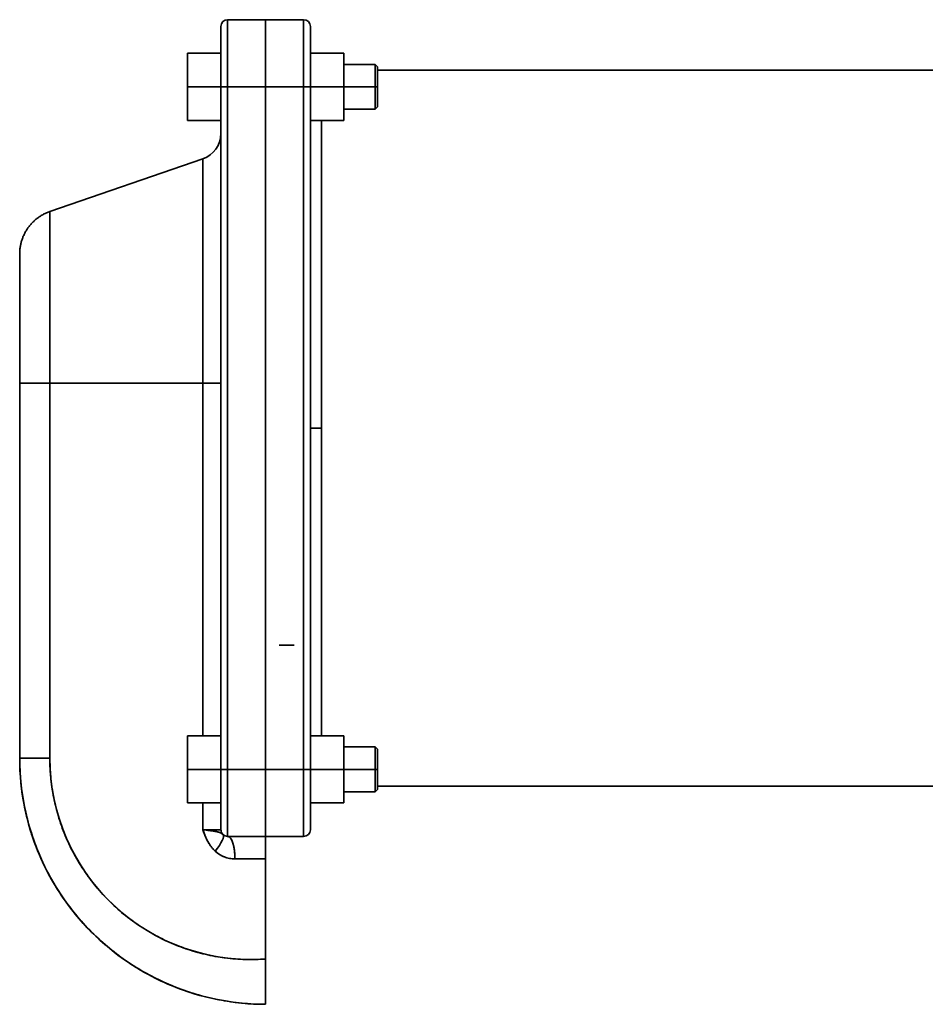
# Model space of a CAD drawing. Header units: inches. Extents: x 4301 to 6879, y 356 to 3146.
# Tile 1 of 16: x 4301 to 4706, y 1447 to 1887. Entities that reach past the tile are written whole.
import ezdxf

# ---------------------------------------------------------------- set-up
doc = ezdxf.new("R2010")
doc.units = ezdxf.units.IN
doc.header["$MEASUREMENT"] = 0

msp = doc.modelspace()

# ---------------------------------------------------------------- linework, layer by layer
at = {"color": 7, "lineweight": 35}
for p, q in [((4390.95, 1856.97), (4390.95, 1883.97)), ((4393.95, 1886.97), (4393.95, 1856.97)), ((4393.95, 1886.97), (4393.95, 1856.97)), ((4410.95, 1856.97), (4410.95, 1886.97)), ((4410.95, 1886.97), (4410.95, 1856.97)), ((4427.95, 1856.97), (4427.95, 1886.97)), ((4427.95, 1886.97), (4427.95, 1856.97)), ((4460.95, 1864.47), (4988.83, 1864.47)), ((4460.95, 1864.47), (4988.83, 1864.47)), ((4390.95, 1551.97), (4390.95, 1856.97)), ((4390.95, 1551.97), (4390.95, 1856.97)), ((4393.95, 1551.97), (4393.95, 1856.97)), ((4393.95, 1856.97), (4393.95, 1551.97)), ((4410.95, 1551.97), (4410.95, 1856.97)), ((4410.95, 1856.97), (4410.95, 1551.97)), ((4410.95, 1856.97), (4410.95, 1551.97)), ((4410.95, 1551.97), (4410.95, 1856.97)), ((4427.95, 1551.97), (4427.95, 1856.97)), ((4427.95, 1856.97), (4427.95, 1551.97)), ((4430.95, 1551.97), (4430.95, 1856.97)), ((4430.95, 1551.97), (4430.95, 1856.97)), ((4435.95, 1841.97), (4435.95, 1704.47)), ((4435.95, 1841.97), (4435.95, 1704.47)), ((4390.95, 1836.14), (4390.95, 1724.47)), ((4314.44, 1801.24), (4382.86, 1824.8)), ((4382.86, 1824.8), (4382.86, 1724.47)), ((4382.86, 1724.47), (4382.86, 1824.8)), ((4314.44, 1801.24), (4314.44, 1724.47)), ((4314.44, 1724.47), (4314.44, 1801.24)), ((4300.95, 1782.33), (4300.95, 1724.47)), ((4300.95, 1556.97), (4300.95, 1724.47)), ((4300.95, 1724.47), (4300.95, 1556.97)), ((4300.95, 1556.97), (4300.95, 1724.47)), ((4314.44, 1556.97), (4314.44, 1724.47)), ((4382.86, 1724.47), (4314.44, 1724.47)), ((4314.44, 1556.97), (4314.44, 1724.47)), ((4314.44, 1724.47), (4382.86, 1724.47)), ((4317.05, 1724.47), (4382.86, 1724.47)), ((4382.86, 1724.47), (4317.05, 1724.47)), ((4382.86, 1566.97), (4382.86, 1724.47)), ((4382.86, 1724.47), (4382.86, 1566.97)), ((4390.95, 1724.47), (4390.95, 1566.97)), ((4435.95, 1704.47), (4435.95, 1566.97)), ((4435.95, 1704.47), (4435.95, 1566.97)), ((4393.95, 1521.97), (4393.95, 1551.97)), ((4393.95, 1551.97), (4393.95, 1521.97)), ((4410.95, 1521.97), (4410.95, 1551.97)), ((4410.95, 1551.97), (4410.95, 1521.97)), ((4427.95, 1521.97), (4427.95, 1551.97)), ((4427.95, 1551.97), (4427.95, 1521.97)), ((4988.83, 1544.47), (4460.95, 1544.47)), ((4460.95, 1544.47), (4988.83, 1544.47)), ((4410.95, 1511.97), (4410.95, 1467.21)), ((4410.95, 1511.97), (4410.95, 1467.21))]:
    msp.add_line(p, q, dxfattribs=at)
at = {"color": 7, "lineweight": 35, "ltscale": 0.002097}
for p, q in [((4390.95, 1883.89), (4390.95, 1883.97)), ((4390.95, 1525.06), (4390.95, 1524.97))]:
    msp.add_line(p, q, dxfattribs=at)
at = {"color": 7, "lineweight": 35, "ltscale": 0.002621}
for p, q in [((4390.95, 1883.78), (4390.95, 1883.89)), ((4390.95, 1525.16), (4390.95, 1525.06))]:
    msp.add_line(p, q, dxfattribs=at)
at = {"color": 7, "lineweight": 35, "ltscale": 0.02809}
for p, q in [((4390.95, 1882.66), (4390.95, 1883.78)), ((4390.95, 1526.28), (4390.95, 1525.16))]:
    msp.add_line(p, q, dxfattribs=at)
at = {"color": 7, "lineweight": 35, "ltscale": 0.014833}
msp.add_line((4390.95, 1882.93), (4390.95, 1883.52), dxfattribs=at)
at = {"color": 7, "lineweight": 35, "ltscale": 0.425}
for p, q in [((4393.95, 1886.97), (4410.95, 1886.97)), ((4393.95, 1886.97), (4410.95, 1886.97)), ((4410.95, 1886.97), (4393.95, 1886.97)), ((4410.95, 1886.97), (4427.95, 1886.97)), ((4427.95, 1886.97), (4410.95, 1886.97)), ((4410.95, 1886.97), (4427.95, 1886.97)), ((4410.95, 1856.97), (4393.95, 1856.97)), ((4410.95, 1856.97), (4393.95, 1856.97)), ((4427.95, 1856.97), (4410.95, 1856.97)), ((4427.95, 1856.97), (4410.95, 1856.97)), ((4393.95, 1551.97), (4410.95, 1551.97)), ((4410.95, 1551.97), (4393.95, 1551.97)), ((4410.95, 1551.97), (4427.95, 1551.97)), ((4410.95, 1551.97), (4427.95, 1551.97)), ((4410.95, 1521.97), (4393.95, 1521.97)), ((4410.95, 1521.97), (4393.95, 1521.97)), ((4427.95, 1521.97), (4410.95, 1521.97)), ((4410.95, 1521.97), (4427.95, 1521.97))]:
    msp.add_line(p, q, dxfattribs=at)
at = {"color": 7, "lineweight": 35, "ltscale": 0.00361}
msp.add_line((4410.95, 1886.97), (4410.95, 1886.83), dxfattribs=at)
at = {"color": 7, "lineweight": 35, "ltscale": 0.01441}
msp.add_line((4410.95, 1886.39), (4410.95, 1886.97), dxfattribs=at)
at = {"color": 7, "lineweight": 35, "ltscale": 0.0108}
for p, q in [((4410.95, 1886.83), (4410.95, 1886.39)), ((4410.95, 1522.55), (4410.95, 1522.12))]:
    msp.add_line(p, q, dxfattribs=at)
at = {"color": 7, "lineweight": 35, "ltscale": 0.017883}
for p, q in [((4410.95, 1886.39), (4410.95, 1885.68)), ((4410.95, 1523.26), (4410.95, 1522.55))]:
    msp.add_line(p, q, dxfattribs=at)
at = {"color": 7, "lineweight": 35, "ltscale": 0.042679}
for p, q in [((4410.95, 1884.69), (4410.95, 1886.39)), ((4410.95, 1522.55), (4410.95, 1524.25))]:
    msp.add_line(p, q, dxfattribs=at)
at = {"color": 7, "lineweight": 35, "ltscale": 0.024796}
for p, q in [((4410.95, 1885.68), (4410.95, 1884.69)), ((4410.95, 1524.25), (4410.95, 1523.26))]:
    msp.add_line(p, q, dxfattribs=at)
at = {"color": 7, "lineweight": 35, "ltscale": 0.03147}
msp.add_line((4410.95, 1884.69), (4410.95, 1883.43), dxfattribs=at)
at = {"color": 7, "lineweight": 35, "ltscale": 0.069308}
for p, q in [((4410.95, 1881.92), (4410.95, 1884.69)), ((4410.95, 1524.25), (4410.95, 1527.03))]:
    msp.add_line(p, q, dxfattribs=at)
at = {"color": 7, "lineweight": 35, "ltscale": 0.037839}
for p, q in [((4410.95, 1883.43), (4410.95, 1881.92)), ((4410.95, 1527.03), (4410.95, 1525.51))]:
    msp.add_line(p, q, dxfattribs=at)
at = {"color": 7, "lineweight": 35, "ltscale": 0.197702}
msp.add_line((4430.95, 1876.06), (4430.95, 1883.97), dxfattribs=at)
at = {"color": 7, "lineweight": 35, "ltscale": 0.011829}
msp.add_line((4430.95, 1883.5), (4430.95, 1883.97), dxfattribs=at)
at = {"color": 7, "lineweight": 35, "ltscale": 0.036188}
msp.add_line((4430.95, 1882.05), (4430.95, 1883.5), dxfattribs=at)
at = {"color": 7, "lineweight": 35, "ltscale": 0.021396}
msp.add_line((4390.95, 1882.07), (4390.95, 1882.93), dxfattribs=at)
at = {"color": 7, "lineweight": 35, "ltscale": 0.023302}
for p, q in [((4390.95, 1881.73), (4390.95, 1882.66)), ((4390.95, 1527.22), (4390.95, 1526.28))]:
    msp.add_line(p, q, dxfattribs=at)
at = {"color": 7, "lineweight": 35, "ltscale": 0.028081}
msp.add_line((4390.95, 1880.95), (4390.95, 1882.07), dxfattribs=at)
at = {"color": 7, "lineweight": 35, "ltscale": 0.033253}
for p, q in [((4390.95, 1880.4), (4390.95, 1881.73)), ((4390.95, 1528.55), (4390.95, 1527.22))]:
    msp.add_line(p, q, dxfattribs=at)
at = {"color": 7, "lineweight": 35, "ltscale": 0.034686}
msp.add_line((4390.95, 1879.56), (4390.95, 1880.95), dxfattribs=at)
at = {"color": 7, "lineweight": 35, "ltscale": 0.025993}
for p, q in [((4390.95, 1879.36), (4390.95, 1880.4)), ((4390.95, 1529.59), (4390.95, 1528.55))]:
    msp.add_line(p, q, dxfattribs=at)
at = {"color": 7, "lineweight": 35, "ltscale": 0.040994}
msp.add_line((4390.95, 1877.92), (4390.95, 1879.56), dxfattribs=at)
at = {"color": 7, "lineweight": 35, "ltscale": 0.025299}
for p, q in [((4390.95, 1878.34), (4390.95, 1879.36)), ((4390.95, 1530.6), (4390.95, 1529.59))]:
    msp.add_line(p, q, dxfattribs=at)
at = {"color": 7, "lineweight": 35, "ltscale": 0.043845}
for p, q in [((4410.95, 1881.92), (4410.95, 1880.16)), ((4410.95, 1528.78), (4410.95, 1527.03))]:
    msp.add_line(p, q, dxfattribs=at)
at = {"color": 7, "lineweight": 35, "ltscale": 0.093271}
msp.add_line((4410.95, 1878.18), (4410.95, 1881.92), dxfattribs=at)
at = {"color": 7, "lineweight": 35, "ltscale": 0.049426}
msp.add_line((4410.95, 1880.16), (4410.95, 1878.18), dxfattribs=at)
at = {"color": 7, "lineweight": 35, "ltscale": 0.063272}
msp.add_line((4430.95, 1879.52), (4430.95, 1882.05), dxfattribs=at)
at = {"color": 7, "lineweight": 35, "ltscale": 0.086414}
msp.add_line((4430.95, 1876.06), (4430.95, 1879.52), dxfattribs=at)
at = {"color": 7, "lineweight": 35, "ltscale": 0.027448}
msp.add_line((4390.95, 1877.25), (4390.95, 1878.34), dxfattribs=at)
at = {"color": 7, "lineweight": 35, "ltscale": 0.04679}
msp.add_line((4390.95, 1876.05), (4390.95, 1877.92), dxfattribs=at)
at = {"color": 7, "lineweight": 35, "ltscale": 0.029599}
msp.add_line((4390.95, 1876.06), (4390.95, 1877.25), dxfattribs=at)
at = {"color": 7, "lineweight": 35, "ltscale": 0.10231}
msp.add_line((4390.95, 1871.97), (4390.95, 1876.06), dxfattribs=at)
at = {"color": 7, "lineweight": 35, "ltscale": 0.051875}
msp.add_line((4390.95, 1873.97), (4390.95, 1876.05), dxfattribs=at)
at = {"color": 7, "lineweight": 35, "ltscale": 0.054535}
for p, q in [((4410.95, 1878.18), (4410.95, 1876)), ((4410.95, 1532.94), (4410.95, 1530.76))]:
    msp.add_line(p, q, dxfattribs=at)
at = {"color": 7, "lineweight": 35, "ltscale": 0.113654}
msp.add_line((4410.95, 1873.64), (4410.95, 1878.18), dxfattribs=at)
at = {"color": 7, "lineweight": 35, "ltscale": 0.059119}
msp.add_line((4410.95, 1876), (4410.95, 1873.64), dxfattribs=at)
at = {"color": 7, "lineweight": 35, "ltscale": 0.477298}
msp.add_line((4430.95, 1856.97), (4430.95, 1876.06), dxfattribs=at)
at = {"color": 7, "lineweight": 35, "ltscale": 0.102423}
msp.add_line((4430.95, 1871.97), (4430.95, 1876.06), dxfattribs=at)
at = {"color": 7, "lineweight": 35, "ltscale": 0.375}
for p, q in [((4375.95, 1871.97), (4375.95, 1856.97)), ((4390.95, 1871.97), (4375.95, 1871.97)), ((4375.95, 1856.97), (4375.95, 1871.97)), ((4375.95, 1871.97), (4390.95, 1871.97)), ((4375.95, 1856.97), (4375.95, 1871.97)), ((4375.95, 1871.97), (4375.95, 1856.97)), ((4390.95, 1871.97), (4375.95, 1871.97)), ((4375.95, 1871.97), (4390.95, 1871.97)), ((4375.95, 1856.97), (4375.95, 1871.97)), ((4375.95, 1871.97), (4390.95, 1871.97)), ((4390.95, 1856.97), (4390.95, 1871.97)), ((4390.95, 1856.97), (4390.95, 1871.97)), ((4430.95, 1871.97), (4445.95, 1871.97)), ((4445.95, 1871.97), (4430.95, 1871.97)), ((4430.95, 1871.97), (4445.95, 1871.97)), ((4430.95, 1871.97), (4445.95, 1871.97)), ((4445.95, 1871.97), (4430.95, 1871.97)), ((4445.95, 1871.97), (4445.95, 1856.97)), ((4445.95, 1856.97), (4445.95, 1871.97)), ((4375.95, 1841.97), (4375.95, 1856.97)), ((4375.95, 1856.97), (4375.95, 1841.97)), ((4375.95, 1841.97), (4375.95, 1856.97)), ((4375.95, 1841.97), (4375.95, 1856.97)), ((4375.95, 1856.97), (4375.95, 1841.97)), ((4390.95, 1856.97), (4375.95, 1856.97)), ((4375.95, 1856.97), (4390.95, 1856.97)), ((4390.95, 1841.97), (4390.95, 1856.97)), ((4390.95, 1841.97), (4390.95, 1856.97)), ((4430.95, 1856.97), (4445.95, 1856.97)), ((4445.95, 1856.97), (4430.95, 1856.97)), ((4445.95, 1856.97), (4445.95, 1841.97)), ((4445.95, 1841.97), (4445.95, 1856.97)), ((4390.95, 1841.97), (4375.95, 1841.97)), ((4375.95, 1841.97), (4390.95, 1841.97)), ((4430.95, 1841.97), (4445.95, 1841.97)), ((4445.95, 1841.97), (4430.95, 1841.97)), ((4375.95, 1551.97), (4375.95, 1566.97)), ((4375.95, 1566.97), (4375.95, 1551.97)), ((4390.95, 1566.97), (4375.95, 1566.97)), ((4375.95, 1566.97), (4390.95, 1566.97)), ((4375.95, 1551.97), (4375.95, 1566.97)), ((4375.95, 1566.97), (4390.95, 1566.97)), ((4390.95, 1551.97), (4390.95, 1566.97)), ((4390.95, 1551.97), (4390.95, 1566.97)), ((4430.95, 1566.97), (4445.95, 1566.97)), ((4430.95, 1566.97), (4445.95, 1566.97)), ((4445.95, 1566.97), (4430.95, 1566.97)), ((4445.95, 1566.97), (4445.95, 1551.97)), ((4445.95, 1551.97), (4445.95, 1566.97)), ((4375.95, 1536.97), (4375.95, 1551.97)), ((4375.95, 1536.97), (4375.95, 1551.97)), ((4375.95, 1551.97), (4375.95, 1536.97)), ((4390.95, 1551.97), (4375.95, 1551.97)), ((4375.95, 1551.97), (4390.95, 1551.97)), ((4390.95, 1536.97), (4390.95, 1551.97)), ((4390.95, 1536.97), (4390.95, 1551.97)), ((4430.95, 1551.97), (4445.95, 1551.97)), ((4445.95, 1551.97), (4430.95, 1551.97)), ((4445.95, 1551.97), (4445.95, 1536.97)), ((4445.95, 1536.97), (4445.95, 1551.97)), ((4390.95, 1536.97), (4375.95, 1536.97)), ((4375.95, 1536.97), (4390.95, 1536.97)), ((4430.95, 1536.97), (4445.95, 1536.97)), ((4445.95, 1536.97), (4430.95, 1536.97))]:
    msp.add_line(p, q, dxfattribs=at)
at = {"color": 7, "lineweight": 35, "ltscale": 0.063129}
msp.add_line((4410.95, 1873.64), (4410.95, 1871.11), dxfattribs=at)
at = {"color": 7, "lineweight": 35, "ltscale": 0.129665}
for p, q in [((4410.95, 1868.45), (4410.95, 1873.64)), ((4410.95, 1535.3), (4410.95, 1540.49))]:
    msp.add_line(p, q, dxfattribs=at)
at = {"color": 7, "lineweight": 35, "ltscale": 0.066536}
msp.add_line((4410.95, 1871.11), (4410.95, 1868.45), dxfattribs=at)
at = {"color": 7, "lineweight": 35, "ltscale": 0.147589}
msp.add_line((4430.95, 1866.06), (4430.95, 1871.97), dxfattribs=at)
at = {"color": 7, "lineweight": 35, "ltscale": 0.061517}
msp.add_line((4390.95, 1866.9), (4390.95, 1869.36), dxfattribs=at)
at = {"color": 7, "lineweight": 35, "ltscale": 0.069299}
for p, q in [((4410.95, 1868.45), (4410.95, 1865.68)), ((4410.95, 1543.26), (4410.95, 1540.49))]:
    msp.add_line(p, q, dxfattribs=at)
at = {"color": 7, "lineweight": 35, "ltscale": 0.140695}
for p, q in [((4410.95, 1862.82), (4410.95, 1868.45)), ((4410.95, 1540.49), (4410.95, 1546.12))]:
    msp.add_line(p, q, dxfattribs=at)
at = {"color": 7, "lineweight": 35, "ltscale": 0.071396}
for p, q in [((4410.95, 1865.68), (4410.95, 1862.82)), ((4410.95, 1546.12), (4410.95, 1543.26))]:
    msp.add_line(p, q, dxfattribs=at)
at = {"color": 7, "lineweight": 35, "ltscale": 0.103804}
msp.add_line((4430.95, 1861.91), (4430.95, 1866.06), dxfattribs=at)
at = {"color": 7, "lineweight": 35, "ltscale": 0.35}
for p, q in [((4445.95, 1866.97), (4459.95, 1866.97)), ((4445.95, 1866.97), (4459.95, 1866.97)), ((4459.95, 1856.97), (4445.95, 1856.97)), ((4459.95, 1856.97), (4445.95, 1856.97)), ((4445.95, 1846.97), (4459.95, 1846.97)), ((4445.95, 1561.97), (4459.95, 1561.97)), ((4459.95, 1551.97), (4445.95, 1551.97)), ((4459.95, 1551.97), (4445.95, 1551.97)), ((4445.95, 1541.97), (4459.95, 1541.97))]:
    msp.add_line(p, q, dxfattribs=at)
at = {"color": 7, "lineweight": 35, "ltscale": 0.25}
for p, q in [((4459.95, 1856.97), (4459.95, 1866.97)), ((4459.95, 1866.97), (4459.95, 1856.97)), ((4459.95, 1856.97), (4459.95, 1846.97)), ((4459.95, 1846.97), (4459.95, 1856.97)), ((4459.95, 1551.97), (4459.95, 1561.97)), ((4459.95, 1561.97), (4459.95, 1551.97)), ((4459.95, 1551.97), (4459.95, 1541.97)), ((4459.95, 1541.97), (4459.95, 1551.97))]:
    msp.add_line(p, q, dxfattribs=at)
at = {"color": 7, "lineweight": 35, "ltscale": 0.035355}
for p, q in [((4459.95, 1866.97), (4460.95, 1865.97)), ((4459.95, 1846.97), (4460.95, 1847.97)), ((4459.95, 1561.97), (4460.95, 1560.97)), ((4459.95, 1541.97), (4460.95, 1542.97))]:
    msp.add_line(p, q, dxfattribs=at)
at = {"color": 7, "lineweight": 35, "ltscale": 0.225}
for p, q in [((4460.95, 1856.97), (4460.95, 1865.97)), ((4460.95, 1847.97), (4460.95, 1856.97)), ((4460.95, 1551.97), (4460.95, 1560.97)), ((4460.95, 1542.97), (4460.95, 1551.97))]:
    msp.add_line(p, q, dxfattribs=at)
at = {"color": 7, "lineweight": 35, "ltscale": 0.004323}
msp.add_line((4460.95, 1865.97), (4460.95, 1865.8), dxfattribs=at)
at = {"color": 7, "lineweight": 35, "ltscale": 0.012804}
for p, q in [((4460.95, 1865.8), (4460.95, 1865.29)), ((4460.95, 1848.66), (4460.95, 1848.14)), ((4460.95, 1560.8), (4460.95, 1560.29)), ((4460.95, 1543.66), (4460.95, 1543.14))]:
    msp.add_line(p, q, dxfattribs=at)
at = {"color": 7, "lineweight": 35, "ltscale": 0.062822}
msp.add_line((4390.95, 1861.88), (4390.95, 1864.39), dxfattribs=at)
at = {"color": 7, "lineweight": 35, "ltscale": 0.122612}
msp.add_line((4390.95, 1856.97), (4390.95, 1861.88), dxfattribs=at)
at = {"color": 7, "lineweight": 35, "ltscale": 0.072804}
for p, q in [((4410.95, 1862.82), (4410.95, 1859.91)), ((4410.95, 1549.03), (4410.95, 1546.12))]:
    msp.add_line(p, q, dxfattribs=at)
at = {"color": 7, "lineweight": 35, "ltscale": 0.146318}
msp.add_line((4410.95, 1856.97), (4410.95, 1862.82), dxfattribs=at)
at = {"color": 7, "lineweight": 35, "ltscale": 0.123482}
msp.add_line((4430.95, 1856.97), (4430.95, 1861.91), dxfattribs=at)
at = {"color": 7, "lineweight": 35, "ltscale": 0.020792}
for p, q in [((4460.95, 1865.29), (4460.95, 1864.45)), ((4460.95, 1849.49), (4460.95, 1848.66)), ((4460.95, 1560.29), (4460.95, 1559.45)), ((4460.95, 1544.49), (4460.95, 1543.66))]:
    msp.add_line(p, q, dxfattribs=at)
at = {"color": 7, "lineweight": 35, "ltscale": 0.027982}
for p, q in [((4460.95, 1864.45), (4460.95, 1863.34)), ((4460.95, 1850.61), (4460.95, 1849.49)), ((4460.95, 1559.45), (4460.95, 1558.34)), ((4460.95, 1545.61), (4460.95, 1544.49))]:
    msp.add_line(p, q, dxfattribs=at)
at = {"color": 7, "lineweight": 35, "ltscale": 0.034096}
for p, q in [((4460.95, 1863.34), (4460.95, 1861.97)), ((4460.95, 1851.97), (4460.95, 1850.61)), ((4460.95, 1558.34), (4460.95, 1556.97)), ((4460.95, 1546.97), (4460.95, 1545.61))]:
    msp.add_line(p, q, dxfattribs=at)
at = {"color": 7, "lineweight": 35, "ltscale": 0.038899}
msp.add_line((4460.95, 1861.97), (4460.95, 1860.42), dxfattribs=at)
at = {"color": 7, "lineweight": 35, "ltscale": 0.075}
for p, q in [((4393.95, 1856.97), (4390.95, 1856.97)), ((4393.95, 1856.97), (4390.95, 1856.97)), ((4430.95, 1856.97), (4427.95, 1856.97)), ((4427.95, 1856.97), (4430.95, 1856.97)), ((4393.95, 1551.97), (4390.95, 1551.97)), ((4390.95, 1551.97), (4393.95, 1551.97)), ((4430.95, 1551.97), (4427.95, 1551.97)), ((4427.95, 1551.97), (4430.95, 1551.97))]:
    msp.add_line(p, q, dxfattribs=at)
at = {"color": 7, "lineweight": 35, "ltscale": 0.073514}
msp.add_line((4410.95, 1859.91), (4410.95, 1856.97), dxfattribs=at)
at = {"color": 7, "lineweight": 35, "ltscale": 0.025}
for p, q in [((4459.95, 1856.97), (4460.95, 1856.97)), ((4460.95, 1856.97), (4459.95, 1856.97)), ((4459.95, 1551.97), (4460.95, 1551.97)), ((4460.95, 1551.97), (4459.95, 1551.97))]:
    msp.add_line(p, q, dxfattribs=at)
at = {"color": 7, "lineweight": 35, "ltscale": 0.042209}
msp.add_line((4460.95, 1860.42), (4460.95, 1858.73), dxfattribs=at)
at = {"color": 7, "lineweight": 35, "ltscale": 0.043896}
for p, q in [((4460.95, 1858.73), (4460.95, 1856.97)), ((4460.95, 1553.73), (4460.95, 1551.97)), ((4460.95, 1551.97), (4460.95, 1550.22))]:
    msp.add_line(p, q, dxfattribs=at)
at = {"color": 7, "lineweight": 35, "ltscale": 0.043895}
msp.add_line((4460.95, 1856.97), (4460.95, 1855.22), dxfattribs=at)
at = {"color": 7, "lineweight": 35, "ltscale": 0.042207}
msp.add_line((4460.95, 1855.22), (4460.95, 1853.53), dxfattribs=at)
at = {"color": 7, "lineweight": 35, "ltscale": 0.038901}
msp.add_line((4460.95, 1853.53), (4460.95, 1851.97), dxfattribs=at)
at = {"color": 7, "lineweight": 35, "ltscale": 0.004324}
for p, q in [((4460.95, 1848.14), (4460.95, 1847.97)), ((4460.95, 1560.97), (4460.95, 1560.8)), ((4460.95, 1543.14), (4460.95, 1542.97))]:
    msp.add_line(p, q, dxfattribs=at)
at = {"color": 7, "lineweight": 35, "ltscale": 0.146028}
msp.add_line((4390.95, 1836.13), (4390.95, 1841.97), dxfattribs=at)
at = {"color": 7, "lineweight": 35, "ltscale": 0.006995}
msp.add_line((4300.95, 1782.33), (4300.95, 1782.05), dxfattribs=at)
at = {"color": 7, "lineweight": 35, "ltscale": 0.020877}
msp.add_line((4300.95, 1782.05), (4300.95, 1781.21), dxfattribs=at)
at = {"color": 7, "lineweight": 35, "ltscale": 0.034541}
msp.add_line((4300.95, 1781.21), (4300.95, 1779.83), dxfattribs=at)
at = {"color": 7, "lineweight": 35, "ltscale": 0.047861}
msp.add_line((4300.95, 1779.83), (4300.95, 1777.92), dxfattribs=at)
at = {"color": 7, "lineweight": 35, "ltscale": 0.06071}
msp.add_line((4300.95, 1777.92), (4300.95, 1775.49), dxfattribs=at)
at = {"color": 7, "lineweight": 35, "ltscale": 0.072968}
msp.add_line((4300.95, 1775.49), (4300.95, 1772.57), dxfattribs=at)
at = {"color": 7, "lineweight": 35, "ltscale": 0.08452}
msp.add_line((4300.95, 1772.57), (4300.95, 1769.19), dxfattribs=at)
at = {"color": 7, "lineweight": 35, "ltscale": 0.095267}
msp.add_line((4300.95, 1769.19), (4300.95, 1765.38), dxfattribs=at)
at = {"color": 7, "lineweight": 35, "ltscale": 0.105104}
msp.add_line((4300.95, 1765.38), (4300.95, 1761.18), dxfattribs=at)
at = {"color": 7, "lineweight": 35, "ltscale": 0.113933}
msp.add_line((4300.95, 1761.18), (4300.95, 1756.62), dxfattribs=at)
at = {"color": 7, "lineweight": 35, "ltscale": 0.121675}
msp.add_line((4300.95, 1756.62), (4300.95, 1751.75), dxfattribs=at)
at = {"color": 7, "lineweight": 35, "ltscale": 0.128268}
msp.add_line((4300.95, 1751.75), (4300.95, 1746.62), dxfattribs=at)
at = {"color": 7, "lineweight": 35, "ltscale": 0.133638}
msp.add_line((4300.95, 1746.62), (4300.95, 1741.28), dxfattribs=at)
at = {"color": 7, "lineweight": 35, "ltscale": 0.137721}
msp.add_line((4300.95, 1741.28), (4300.95, 1735.77), dxfattribs=at)
at = {"color": 7, "lineweight": 35, "ltscale": 0.140479}
msp.add_line((4300.95, 1735.77), (4300.95, 1730.15), dxfattribs=at)
at = {"color": 7, "lineweight": 35, "ltscale": 0.141896}
msp.add_line((4300.95, 1730.15), (4300.95, 1724.47), dxfattribs=at)
at = {"color": 7, "lineweight": 35, "ltscale": 0.337216}
for p, q in [((4314.44, 1724.47), (4300.95, 1724.47)), ((4314.44, 1724.47), (4300.95, 1724.47)), ((4300.95, 1556.97), (4314.44, 1556.97))]:
    msp.add_line(p, q, dxfattribs=at)
at = {"color": 7, "lineweight": 35, "ltscale": 0.065114}
msp.add_line((4317.05, 1724.47), (4314.44, 1724.47), dxfattribs=at)
msp.add_line((4317.05, 1724.47), (4314.44, 1724.47), dxfattribs=at)
at = {"color": 7, "lineweight": 35, "ltscale": 0.20233}
for p, q in [((4390.95, 1724.47), (4382.86, 1724.47)), ((4382.86, 1724.47), (4390.95, 1724.47)), ((4382.86, 1524.97), (4390.95, 1524.97)), ((4390.95, 1524.97), (4382.86, 1524.97))]:
    msp.add_line(p, q, dxfattribs=at)
at = {"color": 7, "lineweight": 35, "ltscale": 0.1358}
msp.add_line((4390.95, 1724.47), (4385.52, 1724.47), dxfattribs=at)
at = {"color": 7, "lineweight": 35, "ltscale": 0.13555}
msp.add_line((4385.53, 1724.47), (4390.95, 1724.47), dxfattribs=at)
at = {"color": 7, "lineweight": 35, "ltscale": 0.125}
for p, q in [((4430.95, 1704.47), (4435.95, 1704.47)), ((4435.95, 1704.47), (4430.95, 1704.47))]:
    msp.add_line(p, q, dxfattribs=at)
at = {"color": 7, "lineweight": 35, "ltscale": 0.168443}
msp.add_line((4423.69, 1607.47), (4416.95, 1607.47), dxfattribs=at)
at = {"color": 7, "lineweight": 35, "ltscale": 0.000325}
msp.add_line((4390.95, 1566.98), (4390.95, 1567), dxfattribs=at)
at = {"color": 7, "lineweight": 35, "ltscale": 0.000327}
msp.add_line((4390.95, 1567), (4390.95, 1566.98), dxfattribs=at)
at = {"color": 7, "lineweight": 35, "ltscale": 0.337212}
msp.add_line((4314.44, 1556.97), (4300.95, 1556.97), dxfattribs=at)
at = {"color": 7, "lineweight": 35, "ltscale": 0.0389}
for p, q in [((4460.95, 1556.97), (4460.95, 1555.42)), ((4460.95, 1548.53), (4460.95, 1546.97))]:
    msp.add_line(p, q, dxfattribs=at)
at = {"color": 7, "lineweight": 35, "ltscale": 0.042208}
for p, q in [((4460.95, 1555.42), (4460.95, 1553.73)), ((4460.95, 1550.22), (4460.95, 1548.53))]:
    msp.add_line(p, q, dxfattribs=at)
at = {"color": 7, "lineweight": 35, "ltscale": 0.477297}
for p, q in [((4390.95, 1551.97), (4390.95, 1532.88)), ((4430.95, 1532.88), (4430.95, 1551.97))]:
    msp.add_line(p, q, dxfattribs=at)
at = {"color": 7, "lineweight": 35, "ltscale": 0.066161}
msp.add_line((4390.95, 1549.32), (4390.95, 1551.97), dxfattribs=at)
at = {"color": 7, "lineweight": 35, "ltscale": 0.065524}
msp.add_line((4390.95, 1546.7), (4390.95, 1549.32), dxfattribs=at)
at = {"color": 7, "lineweight": 35, "ltscale": 0.073513}
msp.add_line((4410.95, 1551.97), (4410.95, 1549.03), dxfattribs=at)
at = {"color": 7, "lineweight": 35, "ltscale": 0.146317}
msp.add_line((4410.95, 1546.12), (4410.95, 1551.97), dxfattribs=at)
at = {"color": 7, "lineweight": 35, "ltscale": 0.125848}
msp.add_line((4430.95, 1546.94), (4430.95, 1551.97), dxfattribs=at)
at = {"color": 7, "lineweight": 35, "ltscale": 0.064256}
msp.add_line((4390.95, 1544.13), (4390.95, 1546.7), dxfattribs=at)
at = {"color": 7, "lineweight": 35, "ltscale": 0.124199}
msp.add_line((4430.95, 1541.97), (4430.95, 1546.94), dxfattribs=at)
at = {"color": 7, "lineweight": 35, "ltscale": 0.06237}
msp.add_line((4390.95, 1541.64), (4390.95, 1544.13), dxfattribs=at)
at = {"color": 7, "lineweight": 35, "ltscale": 0.059881}
msp.add_line((4390.95, 1539.24), (4390.95, 1541.64), dxfattribs=at)
at = {"color": 7, "lineweight": 35, "ltscale": 0.066535}
msp.add_line((4410.95, 1540.49), (4410.95, 1537.83), dxfattribs=at)
at = {"color": 7, "lineweight": 35, "ltscale": 0.121247}
msp.add_line((4430.95, 1537.12), (4430.95, 1541.97), dxfattribs=at)
at = {"color": 7, "lineweight": 35, "ltscale": 0.299999}
for p, q in [((4382.86, 1524.97), (4382.86, 1536.97)), ((4382.86, 1536.97), (4382.86, 1524.97)), ((4390.95, 1536.97), (4390.95, 1524.97))]:
    msp.add_line(p, q, dxfattribs=at)
at = {"color": 7, "lineweight": 35, "ltscale": 0.056818}
msp.add_line((4390.95, 1536.97), (4390.95, 1539.24), dxfattribs=at)
at = {"color": 7, "lineweight": 35, "ltscale": 0.053206}
msp.add_line((4390.95, 1534.84), (4390.95, 1536.97), dxfattribs=at)
at = {"color": 7, "lineweight": 35, "ltscale": 0.06313}
msp.add_line((4410.95, 1537.83), (4410.95, 1535.3), dxfattribs=at)
at = {"color": 7, "lineweight": 35, "ltscale": 0.106004}
msp.add_line((4430.95, 1532.88), (4430.95, 1537.12), dxfattribs=at)
at = {"color": 7, "lineweight": 35, "ltscale": 0.049081}
msp.add_line((4390.95, 1532.88), (4390.95, 1534.84), dxfattribs=at)
at = {"color": 7, "lineweight": 35, "ltscale": 0.029598}
msp.add_line((4390.95, 1532.88), (4390.95, 1531.7), dxfattribs=at)
at = {"color": 7, "lineweight": 35, "ltscale": 0.083856}
msp.add_line((4390.95, 1529.53), (4390.95, 1532.88), dxfattribs=at)
at = {"color": 7, "lineweight": 35, "ltscale": 0.027449}
msp.add_line((4390.95, 1531.7), (4390.95, 1530.6), dxfattribs=at)
at = {"color": 7, "lineweight": 35, "ltscale": 0.059117}
msp.add_line((4410.95, 1535.3), (4410.95, 1532.94), dxfattribs=at)
at = {"color": 7, "lineweight": 35, "ltscale": 0.113652}
msp.add_line((4410.95, 1530.76), (4410.95, 1535.3), dxfattribs=at)
at = {"color": 7, "lineweight": 35, "ltscale": 0.197703}
msp.add_line((4430.95, 1524.97), (4430.95, 1532.88), dxfattribs=at)
at = {"color": 7, "lineweight": 35, "ltscale": 0.084036}
msp.add_line((4430.95, 1529.52), (4430.95, 1532.88), dxfattribs=at)
at = {"color": 7, "lineweight": 35, "ltscale": 0.069441}
msp.add_line((4390.95, 1526.75), (4390.95, 1529.53), dxfattribs=at)
at = {"color": 7, "lineweight": 35, "ltscale": 0.000282}
msp.add_line((4390.95, 1526.96), (4390.95, 1526.95), dxfattribs=at)
at = {"color": 7, "lineweight": 35, "ltscale": 0.049428}
msp.add_line((4410.95, 1530.76), (4410.95, 1528.78), dxfattribs=at)
at = {"color": 7, "lineweight": 35, "ltscale": 0.093272}
msp.add_line((4410.95, 1527.03), (4410.95, 1530.76), dxfattribs=at)
at = {"color": 7, "lineweight": 35, "ltscale": 0.074251}
msp.add_line((4430.95, 1526.55), (4430.95, 1529.52), dxfattribs=at)
at = {"color": 7, "lineweight": 35, "ltscale": 0.023832}
msp.add_line((4382.86, 1524.97), (4383.19, 1524.08), dxfattribs=at)
at = {"color": 7, "lineweight": 35, "ltscale": 0.032986}
msp.add_line((4390.95, 1525.43), (4390.95, 1526.75), dxfattribs=at)
at = {"color": 7, "lineweight": 35, "ltscale": 0.01142}
msp.add_line((4390.95, 1524.97), (4390.95, 1525.43), dxfattribs=at)
at = {"color": 7, "lineweight": 35, "ltscale": 0.031469}
msp.add_line((4410.95, 1525.51), (4410.95, 1524.25), dxfattribs=at)
at = {"color": 7, "lineweight": 35, "ltscale": 0.014411}
msp.add_line((4410.95, 1521.97), (4410.95, 1522.55), dxfattribs=at)
at = {"color": 7, "lineweight": 35, "ltscale": 0.028025}
msp.add_line((4430.95, 1525.43), (4430.95, 1526.55), dxfattribs=at)
at = {"color": 7, "lineweight": 35, "ltscale": 0.011391}
msp.add_line((4430.95, 1524.97), (4430.95, 1525.43), dxfattribs=at)
at = {"color": 7, "lineweight": 35, "ltscale": 0.003611}
msp.add_line((4410.95, 1522.12), (4410.95, 1521.97), dxfattribs=at)
at = {"color": 7, "lineweight": 35, "ltscale": 0.001204}
msp.add_line((4410.95, 1521.97), (4410.95, 1521.92), dxfattribs=at)
at = {"color": 7, "lineweight": 35, "ltscale": 0.004804}
msp.add_line((4410.95, 1521.97), (4410.95, 1521.78), dxfattribs=at)
at = {"color": 7, "lineweight": 35, "ltscale": 0.0036}
msp.add_line((4410.95, 1521.92), (4410.95, 1521.78), dxfattribs=at)
at = {"color": 7, "lineweight": 35, "ltscale": 0.014226}
msp.add_line((4410.95, 1521.78), (4410.95, 1521.21), dxfattribs=at)
msp.add_line((4410.95, 1521.78), (4410.95, 1521.21), dxfattribs=at)
at = {"color": 7, "lineweight": 35, "ltscale": 0.023103}
msp.add_line((4410.95, 1521.21), (4410.95, 1520.29), dxfattribs=at)
msp.add_line((4410.95, 1521.21), (4410.95, 1520.29), dxfattribs=at)
at = {"color": 7, "lineweight": 35, "ltscale": 0.031091}
msp.add_line((4410.95, 1520.29), (4410.95, 1519.04), dxfattribs=at)
msp.add_line((4410.95, 1520.29), (4410.95, 1519.04), dxfattribs=at)
at = {"color": 7, "lineweight": 35, "ltscale": 0.037885}
msp.add_line((4410.95, 1519.04), (4410.95, 1517.53), dxfattribs=at)
msp.add_line((4410.95, 1519.04), (4410.95, 1517.53), dxfattribs=at)
at = {"color": 7, "lineweight": 35, "ltscale": 0.043222}
msp.add_line((4410.95, 1517.53), (4410.95, 1515.8), dxfattribs=at)
msp.add_line((4410.95, 1517.53), (4410.95, 1515.8), dxfattribs=at)
at = {"color": 7, "lineweight": 35, "ltscale": 0.046898}
msp.add_line((4410.95, 1515.8), (4410.95, 1513.92), dxfattribs=at)
msp.add_line((4410.95, 1515.8), (4410.95, 1513.92), dxfattribs=at)
at = {"color": 7, "lineweight": 35, "ltscale": 0.048772}
msp.add_line((4410.95, 1513.92), (4410.95, 1511.97), dxfattribs=at)
msp.add_line((4410.95, 1513.92), (4410.95, 1511.97), dxfattribs=at)
at = {"color": 7, "lineweight": 35, "ltscale": 0.343608}
msp.add_line((4397.21, 1511.97), (4410.95, 1511.97), dxfattribs=at)
msp.add_line((4397.21, 1511.97), (4410.95, 1511.97), dxfattribs=at)
at = {"color": 7, "lineweight": 35, "ltscale": 0.100621}
msp.add_line((4410.95, 1463.18), (4410.95, 1467.21), dxfattribs=at)
at = {"color": 7, "lineweight": 35, "ltscale": 0.003775}
msp.add_line((4410.95, 1467.21), (4410.95, 1467.06), dxfattribs=at)
at = {"color": 7, "lineweight": 35, "ltscale": 0.050768}
msp.add_line((4410.95, 1467.21), (4410.95, 1465.18), dxfattribs=at)
at = {"color": 7, "lineweight": 35, "ltscale": 0.060776}
msp.add_line((4410.95, 1464.62), (4410.95, 1467.06), dxfattribs=at)
at = {"color": 7, "lineweight": 35, "ltscale": 0.049851}
msp.add_line((4410.95, 1465.18), (4410.95, 1463.18), dxfattribs=at)
at = {"color": 7, "lineweight": 35, "ltscale": 0.002176}
msp.add_line((4410.95, 1464.54), (4410.95, 1464.62), dxfattribs=at)
at = {"color": 7, "lineweight": 35, "ltscale": 0.096508}
msp.add_line((4410.95, 1459.32), (4410.95, 1463.18), dxfattribs=at)
at = {"color": 7, "lineweight": 35, "ltscale": 0.048946}
msp.add_line((4410.95, 1463.18), (4410.95, 1461.22), dxfattribs=at)
at = {"color": 7, "lineweight": 35, "ltscale": 0.047556}
msp.add_line((4410.95, 1461.22), (4410.95, 1459.32), dxfattribs=at)
at = {"color": 7, "lineweight": 35, "ltscale": 0.08768}
msp.add_line((4410.95, 1455.81), (4410.95, 1459.32), dxfattribs=at)
at = {"color": 7, "lineweight": 35, "ltscale": 0.045077}
msp.add_line((4410.95, 1459.32), (4410.95, 1457.52), dxfattribs=at)
at = {"color": 7, "lineweight": 35, "ltscale": 0.042609}
msp.add_line((4410.95, 1457.52), (4410.95, 1455.81), dxfattribs=at)
at = {"color": 7, "lineweight": 35, "ltscale": 0.076332}
msp.add_line((4410.95, 1452.76), (4410.95, 1455.81), dxfattribs=at)
at = {"color": 7, "lineweight": 35, "ltscale": 0.039955}
msp.add_line((4410.95, 1455.81), (4410.95, 1454.22), dxfattribs=at)
at = {"color": 7, "lineweight": 35, "ltscale": 0.036381}
msp.add_line((4410.95, 1454.22), (4410.95, 1452.76), dxfattribs=at)
at = {"color": 7, "lineweight": 35, "ltscale": 0.061893}
msp.add_line((4410.95, 1450.29), (4410.95, 1452.76), dxfattribs=at)
at = {"color": 7, "lineweight": 35, "ltscale": 0.03276}
msp.add_line((4410.95, 1452.76), (4410.95, 1451.45), dxfattribs=at)
at = {"color": 7, "lineweight": 35, "ltscale": 0.029128}
msp.add_line((4410.95, 1451.45), (4410.95, 1450.29), dxfattribs=at)
at = {"color": 7, "lineweight": 35, "ltscale": 0.045489}
msp.add_line((4410.95, 1448.47), (4410.95, 1450.29), dxfattribs=at)
at = {"color": 7, "lineweight": 35, "ltscale": 0.024924}
msp.add_line((4410.95, 1450.29), (4410.95, 1449.29), dxfattribs=at)
at = {"color": 7, "lineweight": 35, "ltscale": 0.020557}
msp.add_line((4410.95, 1449.29), (4410.95, 1448.47), dxfattribs=at)
at = {"color": 7, "lineweight": 35, "ltscale": 0.027967}
msp.add_line((4410.95, 1447.35), (4410.95, 1448.47), dxfattribs=at)
at = {"color": 7, "lineweight": 35, "ltscale": 0.016228}
msp.add_line((4410.95, 1448.47), (4410.95, 1447.82), dxfattribs=at)
at = {"color": 7, "lineweight": 35, "ltscale": 0.02787}
msp.add_line((4410.95, 1448.46), (4410.95, 1447.35), dxfattribs=at)
at = {"color": 7, "lineweight": 35, "ltscale": 0.011745}
msp.add_line((4410.95, 1447.82), (4410.95, 1447.35), dxfattribs=at)
at = {"color": 7, "lineweight": 35, "ltscale": 0.007043}
msp.add_line((4410.95, 1447.07), (4410.95, 1447.35), dxfattribs=at)
at = {"color": 7, "lineweight": 35, "ltscale": 0.00699}
msp.add_line((4410.95, 1447.35), (4410.95, 1447.07), dxfattribs=at)
at = {"color": 7, "lineweight": 35, "ltscale": 0.007047}
msp.add_line((4410.95, 1447.35), (4410.95, 1447.07), dxfattribs=at)
at = {"color": 7, "lineweight": 35, "ltscale": 0.002367}
msp.add_line((4410.95, 1446.97), (4410.95, 1447.07), dxfattribs=at)
at = {"color": 7, "lineweight": 35, "ltscale": 0.002364}
msp.add_line((4410.95, 1447.07), (4410.95, 1446.97), dxfattribs=at)
at = {"color": 7, "lineweight": 35}
for points in [[(4300.95, 1781.91), (4300.96, 1782.41), (4300.96, 1782.67), (4300.97, 1782.94), (4300.98, 1783.18), (4300.99, 1783.42), (4301.02, 1783.82), (4301.05, 1784.22), (4301.09, 1784.62), (4301.14, 1785.02), (4301.19, 1785.41), (4301.25, 1785.8), (4301.32, 1786.18), (4301.4, 1786.56), (4301.49, 1786.93), (4301.58, 1787.31), (4301.68, 1787.68), (4301.79, 1788.06), (4301.9, 1788.43), (4302.03, 1788.79), (4302.16, 1789.16), (4302.29, 1789.52), (4302.43, 1789.88), (4302.58, 1790.24), (4302.74, 1790.59), (4302.9, 1790.94), (4303.07, 1791.29), (4303.25, 1791.64), (4303.43, 1791.98), (4303.62, 1792.32), (4303.82, 1792.65), (4304.02, 1792.98), (4304.23, 1793.3), (4304.45, 1793.63), (4304.67, 1793.94), (4304.9, 1794.26), (4305.13, 1794.56), (4305.37, 1794.87), (4305.62, 1795.17), (4305.87, 1795.46), (4306.13, 1795.75), (4306.39, 1796.04), (4306.66, 1796.32), (4306.93, 1796.59), (4307.21, 1796.86), (4307.49, 1797.12), (4307.78, 1797.38), (4308.08, 1797.63), (4308.37, 1797.88), (4308.68, 1798.12), (4308.99, 1798.35), (4309.3, 1798.58), (4309.62, 1798.81), (4309.94, 1799.02), (4310.26, 1799.23), (4310.59, 1799.44), (4310.92, 1799.63), (4311.26, 1799.82), (4311.6, 1800.01), (4311.95, 1800.19), (4312.29, 1800.36), (4312.64, 1800.52), (4313, 1800.68), (4313.35, 1800.83), (4313.71, 1800.97), (4314.08, 1801.11), (4314.44, 1801.24)], [(4388.35, 1515.46), (4388.12, 1515.68), (4387.89, 1515.91), (4387.66, 1516.14), (4387.44, 1516.38), (4387.23, 1516.62), (4387.03, 1516.86), (4386.87, 1517.05), (4386.71, 1517.25), (4386.56, 1517.45), (4386.45, 1517.6), (4386.34, 1517.74), (4386.14, 1518.04), (4385.97, 1518.28), (4385.82, 1518.52), (4385.67, 1518.76), (4385.56, 1518.94), (4385.45, 1519.11), (4385.35, 1519.29), (4385.25, 1519.47), (4385.08, 1519.78), (4384.91, 1520.09), (4384.76, 1520.39), (4384.65, 1520.61), (4384.54, 1520.83), (4384.44, 1521.05), (4384.34, 1521.27), (4384.24, 1521.49), (4384.14, 1521.71), (4383.95, 1522.15), (4383.78, 1522.57), (4383.61, 1522.98), (4383.45, 1523.39), (4383.25, 1523.92), (4383.12, 1524.28), (4382.86, 1524.97)], [(4382.86, 1524.97), (4383.67, 1524.89), (4384.47, 1524.8), (4385.12, 1524.72), (4385.76, 1524.65), (4386.46, 1524.56), (4386.8, 1524.51), (4387.13, 1524.47), (4387.57, 1524.4), (4388, 1524.33), (4388.41, 1524.26), (4388.63, 1524.22), (4388.84, 1524.18), (4389.03, 1524.14), (4389.22, 1524.09), (4389.48, 1524.03), (4389.72, 1523.97), (4389.95, 1523.91), (4390.15, 1523.84), (4390.34, 1523.78), (4390.52, 1523.71), (4390.68, 1523.64), (4390.84, 1523.57), (4390.96, 1523.51), (4391.07, 1523.45), (4391.17, 1523.38), (4391.24, 1523.34), (4391.31, 1523.29), (4391.38, 1523.24), (4391.45, 1523.19), (4391.54, 1523.11), (4391.63, 1523.03), (4391.73, 1522.94), (4391.91, 1522.78)], [(4390.99, 1523.49), (4390.84, 1523.57), (4390.68, 1523.64), (4390.5, 1523.72), (4390.3, 1523.79), (4390.08, 1523.87), (4389.83, 1523.94), (4389.57, 1524.01), (4389.28, 1524.08)], [(4385.8, 1518.55), (4385.99, 1518.26), (4386.18, 1517.97), (4386.38, 1517.69), (4386.58, 1517.42), (4386.79, 1517.15), (4387, 1516.89), (4387.22, 1516.64), (4387.44, 1516.39), (4387.66, 1516.15), (4387.89, 1515.91), (4388.12, 1515.68), (4388.35, 1515.46)], [(4393.95, 1521.97), (4394.03, 1521.97), (4394.11, 1521.96), (4394.19, 1521.95), (4394.27, 1521.92), (4394.34, 1521.9), (4394.39, 1521.88), (4394.44, 1521.86), (4394.49, 1521.84), (4394.53, 1521.81), (4394.63, 1521.75), (4394.71, 1521.7), (4394.79, 1521.63), (4394.87, 1521.56), (4394.95, 1521.49), (4395, 1521.44), (4395.05, 1521.38), (4395.16, 1521.26), (4395.25, 1521.14), (4395.35, 1521), (4395.44, 1520.86), (4395.54, 1520.71), (4395.62, 1520.55), (4395.7, 1520.4), (4395.78, 1520.25), (4395.85, 1520.1), (4395.9, 1519.98), (4395.96, 1519.85), (4396.05, 1519.61), (4396.15, 1519.36), (4396.23, 1519.1), (4396.32, 1518.84), (4396.4, 1518.57), (4396.45, 1518.4), (4396.49, 1518.23), (4396.54, 1518.05), (4396.58, 1517.87), (4396.66, 1517.5), (4396.74, 1517.14), (4396.8, 1516.8), (4396.86, 1516.46), (4396.91, 1516.12), (4396.96, 1515.78), (4397, 1515.47), (4397.04, 1515.16), (4397.07, 1514.84), (4397.09, 1514.61), (4397.11, 1514.37), (4397.15, 1513.89), (4397.17, 1513.42), (4397.19, 1512.94), (4397.2, 1512.45), (4397.21, 1511.97)]]:
    msp.add_lwpolyline(points, dxfattribs=at)
for centre, radius, start, end in [((4393.95, 1883.97), 3, 90.0009, 179.9996), ((4393.95, 1883.97), 3, 90, 180), ((4393.95, 1883.97), 3, 90, 180), ((4427.95, 1883.97), 3, 0, 90), ((4427.95, 1883.97), 3, 0, 90), ((4378.95, 1836.14), 12, 289.0002, 359.983), ((4410.95, 1556.97), 110, 180, 270.0001), ((4410.95, 1556.97), 110, 180, 191.5053), ((4410.95, 1556.97), 110, 179.9995, 192.5209), ((4404.38, 1556.97), 89.94, 179.9981, 186.0286), ((4404.44, 1556.97), 90, 180, 274.1489), ((4404.38, 1556.96), 89.94, 186.0246, 192.049), ((4404.38, 1556.96), 89.94, 192.0448, 198.0567), ((4410.95, 1556.97), 110, 191.5053, 202.9679), ((4404.38, 1556.95), 89.94, 198.0525, 204.0471), ((4410.95, 1556.97), 109.99, 197.4436, 214.8836), ((4364.35, 1344.13), 181.78, 83.5516, 84.1573), ((4453.04, 1550.27), 74.6, 200.5546, 201.3117), ((4424.59, 1539.17), 44.06, 201.3137, 202.6844), ((4374.68, 1434.86), 90.47, 82.4871, 83.5963), ((4380.9, 1481.69), 43.23, 80.3579, 82.5455), ((4384.7, 1503.93), 20.67, 77.1831, 80.4108), ((4393.94, 1524.97), 2.99, 179.9681, 198.0125), ((4393.95, 1524.97), 3, 180, 270), ((4393.95, 1524.97), 3, 180, 270), ((4389.38, 1520.57), 3.33, 50.4605, 61.2068), ((4386.35, 1517.03), 7.99, 45.9636, 49.8727), ((4427.95, 1524.97), 3, 270, 0), ((4427.95, 1524.97), 3, 270, 0), ((4404.39, 1556.94), 89.94, 204.043, 210.0163), ((4412.83, 1534.26), 31.32, 202.6845, 204.8198), ((4406.54, 1531.35), 24.39, 204.8153, 207.9578), ((4402.64, 1529.27), 19.96, 207.9535, 212.4736), ((4410.95, 1556.97), 110, 202.9679, 214.3558), ((4397.21, 1524.97), 13, 227.0483, 270.0065), ((4397.19, 1524.95), 12.98, 227.0414, 238.0114), ((4397.19, 1524.94), 12.97, 237.9857, 248.7853), ((4404.39, 1556.94), 89.94, 210.0122, 215.9609), ((4397.2, 1524.94), 12.97, 248.7652, 259.4369), ((4397.21, 1524.95), 12.98, 259.4151, 270.0094), ((4404.39, 1556.93), 89.94, 215.957, 221.8787), ((4404.4, 1556.93), 89.94, 221.8747, 227.7686), ((4410.95, 1556.97), 110, 214.3558, 225.6488), ((4404.4, 1556.92), 89.94, 227.7646, 233.6317), ((4404.41, 1556.92), 89.94, 233.6281, 239.4698), ((4404.42, 1556.92), 89.95, 239.4658, 245.2842), ((4410.95, 1556.97), 110, 225.6488, 236.843), ((4404.42, 1556.91), 89.94, 245.2805, 251.0798), ((4410.94, 1556.95), 109.97, 232.4855, 249.706), ((4404.42, 1556.91), 89.94, 251.0761, 256.86), ((4404.43, 1556.91), 89.94, 256.8564, 262.6286), ((4404.44, 1556.92), 89.95, 262.6249, 268.3902), ((4404.44, 1556.91), 89.94, 268.3862, 274.1508), ((4410.95, 1556.97), 110, 236.843, 242.4061), ((4410.95, 1556.97), 110, 242.4061, 247.9499), ((4410.95, 1556.97), 110, 247.9499, 253.4774), ((4410.95, 1556.97), 110, 253.4774, 258.9922), ((4410.95, 1556.97), 110, 258.9922, 264.4983), ((4410.95, 1556.97), 110, 264.4983, 270)]:
    msp.add_arc(centre, radius, start, end, dxfattribs=at)
for centre, major_axis, ratio, start_param, end_param in [((4385.1, 1515.45), (-6.81, -7.32), 0.244405, 1.794484, 3.141591), ((4385.1, 1515.45), (-6.81, -7.32), 0.244405, 1.794483, 3.141591), ((4393.95, 1511.97), (0, 10), 0.325568, 4.712389, 6.283185)]:
    msp.add_ellipse(centre, major_axis=major_axis, ratio=ratio, start_param=start_param, end_param=end_param, dxfattribs=at)

doc.saveas('drawing.dxf')
